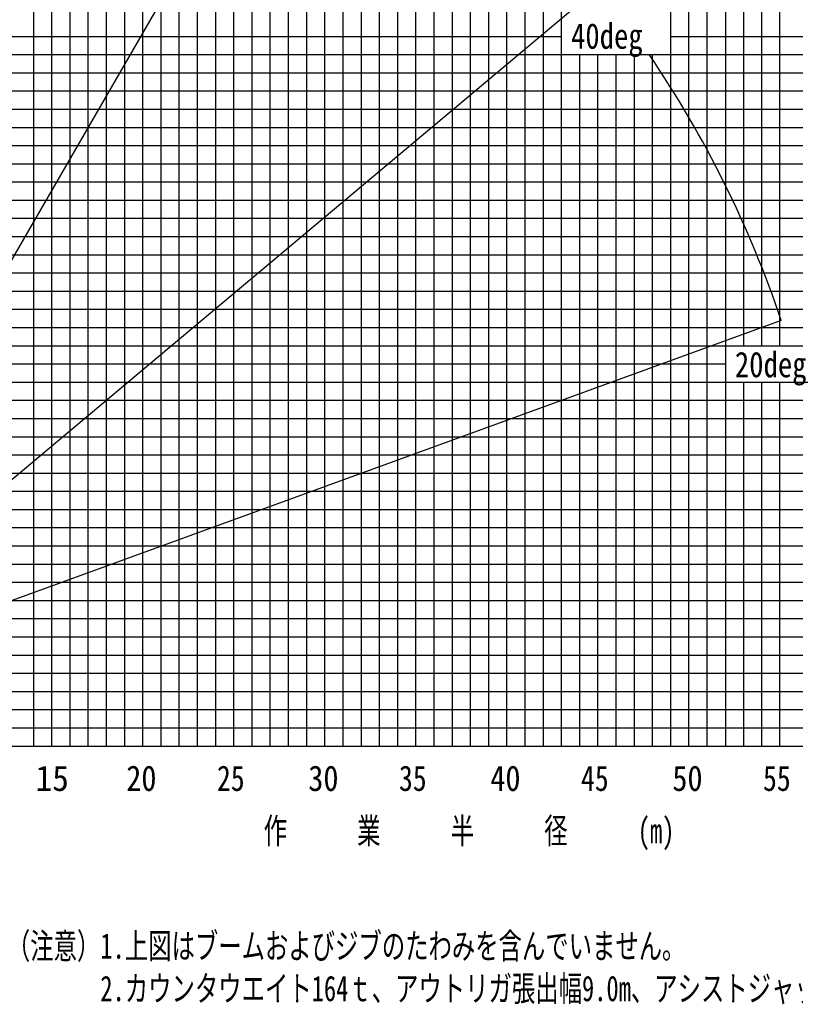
# Model space of a CAD drawing. Extents: x -390590 to 48051, y -92424 to 51651.
# Tile 18 of 37: x -200291 to -157682, y -92424 to -38312. Entities that reach past the tile are written whole.
import ezdxf

# ---------------------------------------------------------------- set-up
doc = ezdxf.new("R2010")
doc.units = 0
doc.layers.get('0').update_dxf_attribs({"linetype": 'CONTINUOUS'})

msp = doc.modelspace()

# ---------------------------------------------------------------- linework, layer by layer
at = {"color": 252, "linetype": 'Continuous'}
for p, q in [((-197522.596892, -78228.802241), (-197522.596892, 31771.197759)), ((-196522.596892, -78228.802241), (-196522.596892, 31771.197759)), ((-195522.596892, -78228.802241), (-195522.596892, 31771.197759)), ((-194522.596892, -78228.802241), (-194522.596892, 31771.197759)), ((-187522.596892, -78228.802241), (-187522.596892, 31771.197759)), ((-186522.596892, -78228.802241), (-186522.596892, 31771.197759)), ((-185522.596892, -78228.802241), (-185522.596892, 31771.197759)), ((-179522.596892, -78228.802241), (-179522.596892, 31771.197759)), ((-172522.596892, -78228.802241), (-172522.596892, 31771.197759)), ((-171522.596892, -78228.802241), (-171522.596892, 31771.197759)), ((-170522.596892, -78228.802241), (-170522.596892, 31771.197759)), ((-164522.596892, -78228.802241), (-164522.596892, 31771.197759)), ((-162522.596892, -78228.802241), (-162522.596892, 31771.197759)), ((-161522.596892, 31771.197759), (-161522.596892, -78228.802241)), ((-160522.596892, 31771.197759), (-160522.596892, -56228.802241)), ((-159522.596892, -56228.802241), (-159522.596892, 31771.197759)), ((-199522.596892, -78228.802241), (-199522.596892, 22771.197759)), ((-192522.596892, -78228.802241), (-192522.596892, 20771.197759)), ((-191522.596892, -78228.802241), (-191522.596892, 20771.197759)), ((-190522.596892, -78228.802241), (-190522.596892, 20771.197759)), ((-189522.596892, -78228.802241), (-189522.596892, 20771.197759)), ((-177522.596892, -78228.802241), (-177522.596892, 10771.197759)), ((-176522.596892, -78228.802241), (-176522.596892, 10771.197759)), ((-175522.596892, -78228.802241), (-175522.596892, 10771.197759)), ((-174522.596892, -78228.802241), (-174522.596892, 10771.197759)), ((-184522.596892, -78228.802241), (-184522.596892, -27228.802241)), ((-182522.596892, -78228.802241), (-182522.596892, -27228.802241)), ((-181522.596892, -78228.802241), (-181522.596892, -27228.802241)), ((-180522.596892, -78228.802241), (-180522.596892, -27228.802241)), ((-209457.50345, -39228.802241), (-170522.596892, -39228.802241)), ((-164522.596892, -39228.802241), (-123522.596892, -39228.802241)), ((-209598.044284, -40228.802241), (-123522.596892, -40228.802241)), ((-169522.596892, -78228.802241), (-169522.596892, -40228.802241)), ((-167522.596892, -78228.802241), (-167522.596892, -40228.802241)), ((-166522.596892, -78228.802241), (-166522.596892, -40228.802241)), ((-165522.596892, -78228.802241), (-165522.596892, -40228.802241)), ((-209738.585119, -41228.802241), (-123522.596892, -41228.802241)), ((-209879.125954, -42228.802241), (-123522.596892, -42228.802241)), ((-210100.628766, -44228.802241), (-123522.596892, -44228.802241)), ((-210241.1696, -45228.802241), (-123522.596892, -45228.802241)), ((-210381.710435, -46228.802241), (-123522.596892, -46228.802241)), ((-210522.25127, -47228.802241), (-123522.596892, -47228.802241)), ((-210803.332939, -49228.802241), (-123522.596892, -49228.802241)), ((-210943.873774, -50228.802241), (-123522.596892, -50228.802241)), ((-211084.414609, -51228.802241), (-123522.596892, -51228.802241)), ((-211165.375374, -52228.802241), (-123522.596892, -52228.802241)), ((-211446.457044, -54228.802241), (-123522.596892, -54228.802241)), ((-211586.997878, -55228.802241), (-123522.596892, -55228.802241)), ((-211727.538713, -56228.802241), (-123522.596892, -56228.802241)), ((-211868.079548, -57228.802241), (-161522.596892, -57228.802241)), ((-160522.596892, -58228.802241), (-160522.596892, -78228.802241)), ((-159522.596892, -78228.802241), (-159522.596892, -58228.802241)), ((-212151.180387, -59228.802241), (-123522.596892, -59228.802241)), ((-212291.721222, -60228.802241), (-123522.596892, -60228.802241)), ((-212385.810231, -61228.802241), (-123522.596892, -61228.802241)), ((-212469.078291, -62228.802241), (-123522.596892, -62228.802241)), ((-212750.15996, -64228.802241), (-123522.596892, -64228.802241)), ((-212694.897834, -65228.802241), (-123522.596892, -65228.802241)), ((-212608.42886, -66228.802241), (-123522.596892, -66228.802241)), ((-212566.519585, -67228.802241), (-123522.596892, -67228.802241)), ((-212482.701034, -69228.802241), (-123522.596892, -69228.802241)), ((-212440.791758, -70228.802241), (-123522.596892, -70228.802241)), ((-212356.837796, -71228.802241), (-123522.596892, -71228.802241)), ((-212314.92852, -72228.802241), (-123522.596892, -72228.802241)), ((-210255.151679, -74228.802241), (-123522.596892, -74228.802241)), ((-209892.322314, -75228.802241), (-123522.596892, -75228.802241)), ((-208333.817902, -76228.802241), (-123522.596892, -76228.802241)), ((-208333.817902, -77228.802241), (-123522.596892, -77228.802241))]:
    msp.add_line(p, q, dxfattribs=at)
at = {"color": 14, "linetype": 'Continuous'}
for p, q in [((-193522.596892, -78228.802241), (-193522.596892, 31771.197759)), ((-173522.596892, -78228.802241), (-173522.596892, 31771.197759)), ((-163522.596892, -78228.802241), (-163522.596892, 31771.197759)), ((-158522.596892, -56228.802241), (-158522.596892, 31771.197759)), ((-198522.596892, -78228.802241), (-198522.596892, 22771.197759)), ((-188522.596892, -78228.802241), (-188522.596892, 20771.197759)), ((-178522.596892, -78228.802241), (-178522.596892, 10771.197759)), ((-183522.596892, -78228.802241), (-183522.596892, -27228.802241)), ((-168522.596892, -78228.802241), (-168522.596892, -40228.802241)), ((-209960.087931, -43228.802241), (-123522.596892, -43228.802241)), ((-210662.792104, -48228.802241), (-123522.596892, -48228.802241)), ((-211305.916209, -53228.802241), (-123522.596892, -53228.802241)), ((-212008.620382, -58228.802241), (-123522.596892, -58228.802241)), ((-158522.596892, -78228.802241), (-158522.596892, -58228.802241)), ((-212609.619125, -63228.802241), (-123522.596892, -63228.802241)), ((-212524.610309, -68228.802241), (-123522.596892, -68228.802241)), ((-212273.019245, -73228.802241), (-123522.596892, -73228.802241)), ((-213522.596892, -78228.802241), (-123522.596892, -78228.802241))]:
    msp.add_line(p, q, dxfattribs=at)
at = {"color": 151, "linetype": 'Continuous'}
for p, q in [((-184116.859427, -22711.545991), (-211334.38329, -69853.680178)), ((-168451.282862, -36513.90214), (-210150.948683, -71504.076351)), ((-158451.139991, -54841.817105), (-209603.352652, -73459.69993))]:
    msp.add_line(p, q, dxfattribs=at)
for centre, radius, start, end in [((-215422.596892, -74034.67385), 72925.308914, 9.619135, 81.340973), ((-215422.596892, -77727.30964), 72925.308914, 9.619135, 81.340973), ((-215422.596892, -74034.67385), 60117.490395, 18.617924, 34.21709)]:
    msp.add_arc(centre, radius, start, end, dxfattribs=at)

# ---------------------------------------------------------------- texts
at = {"color": 7, "linetype": 'Continuous', "char_height": 1400, "attachment_point": 1}
for s, insert in [('\\W0.827255;\\A1;40deg', (-170004.347012, -38509.718671)), ('\\W0.827255;\\A1;20deg', (-161002.429979, -56560.626065)), ('\\W0.959616;\\A1;15', (-199418.238267, -79298.485084)), ('\\W0.872378;\\A1;20', (-194438.30066, -79298.485084)), ('\\W0.799680;\\A1;25', (-189455.458776, -79298.485084)), ('\\W0.872378;\\A1;30', (-184438.300437, -79298.485084)), ('\\W0.799680;\\A1;35', (-179455.458553, -79298.485084)), ('\\W0.872378;\\A1;40', (-174438.776288, -79298.485084)), ('\\W0.799680;\\A1;45', (-169455.641435, -79298.485084)), ('\\W0.872378;\\A1;50', (-164438.776064, -79298.485084)), ('\\W0.799680;\\A1;55', (-159455.738979, -79298.485084)), ('\\W0.705600;\\A1;作\u3000\u3000\u3000業\u3000\u3000\u3000半\u3000\u3000\u3000径\u3000\u3000\u3000(m)', (-186887.05942, -82184.140074)), ('\\W0.705223;\\A1;（注意）1.上図はブームおよびジブのたわみを含んでいません｡\\P\u3000\u3000\u3000\u30002.カウンタウエイト164ｔ、アウトリガ張出幅9.0m、アシストジャッキ使用時の性能を図示しています。', (-200995.688867, -88517.971003))]:
    msp.add_mtext(s, dxfattribs=dict(at, insert=insert))

doc.saveas('drawing.dxf')
